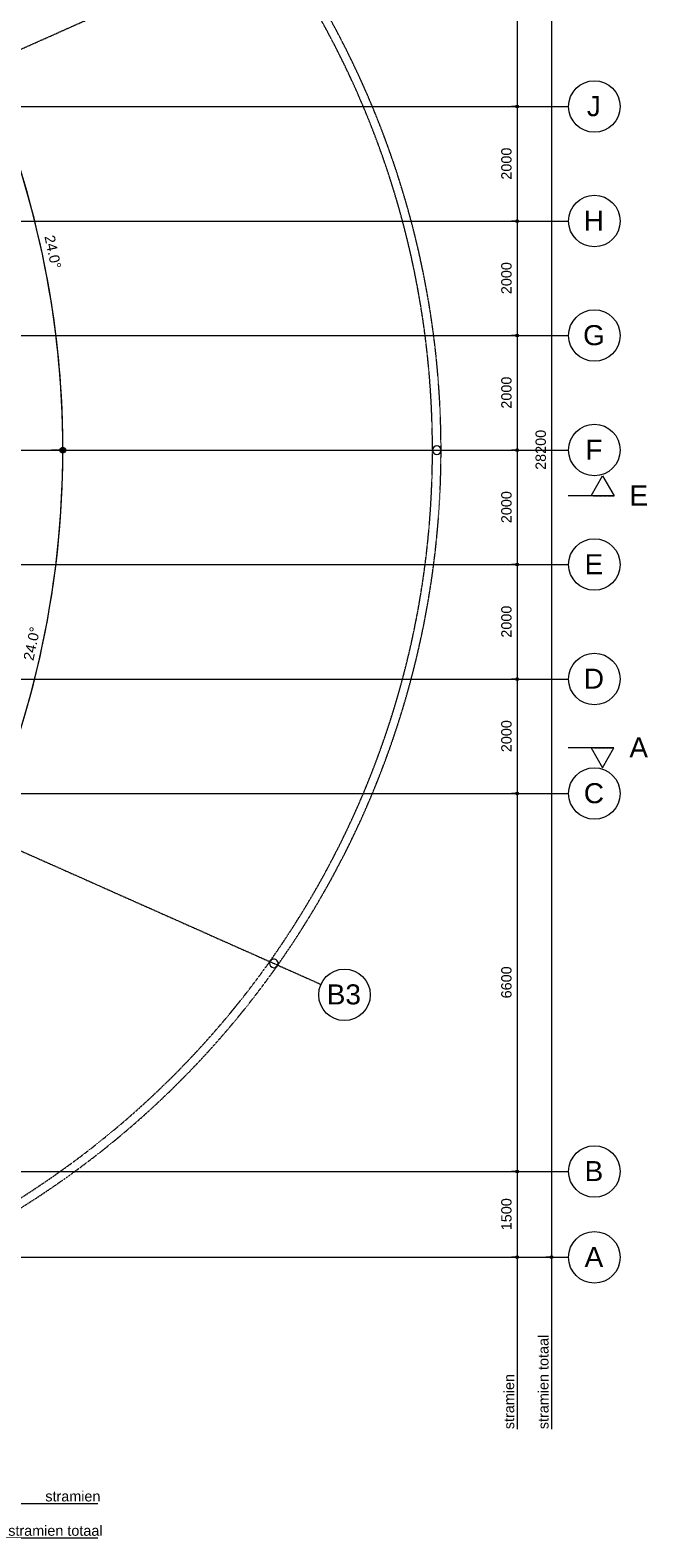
# Model space of a CAD drawing. Header units: millimetres. Extents: x -2730 to 112454, y 3237 to 48799.
# Tile 239 of 241: x 73617 to 84380, y 5100 to 31434. Entities that reach past the tile are written whole.
import ezdxf

# ---------------------------------------------------------------- set-up
doc = ezdxf.new("R2010")
doc.units = ezdxf.units.MM
for name, pattern in [('THO_hartlijn', [8, 5, -1, 1, -1]), ('THO_hhidden', [2.5, 1.5, -1]), ('THO_hidden', [6, 3, -3]), ('THO_stramienlijn', [20, 17, -1.5, 0, -1.5])]:
    doc.linetypes.add(name, pattern=pattern)
for name, color, linetype, lineweight in [('A-ANNO-DIMS', 7, 'Continuous', 13), ('A-ANNO-DIMS-100', 7, 'Continuous', 13), ('G-ANNO-TEXT', 7, 'Continuous', 13), ('S-COLS', 7, 'Continuous', 13), ('S-GRID', 7, 'Continuous', 13), ('S-GRID-IDEN', 7, 'Continuous', 13)]:
    doc.layers.add(name, color=color, linetype=linetype, lineweight=lineweight)
doc.layers.add('A-DETL', color=7, linetype='Continuous', lineweight=13, true_color=0x00a600)
doc.layers.add('G-ANNO-SYMB', color=7, linetype='THO_hidden', lineweight=13, true_color=0xff8040)
doc.styles.add('Arial_1', font='arial.ttf', dxfattribs={"height": 350})
doc.styles.add('Arial_2', font='arial.ttf', dxfattribs={"height": 180})
doc.dimstyles.new('THO_18_-_transparant', dxfattribs={"dimscale": 304.8, "dimtxt": 0.602515, "dimasz": 0.164042, "dimexe": 0.328084, "dimexo": 0.0625, "dimgap": 0.147638, "dimtad": 1, "dimdec": 3, "dimlfac": 304.8, "dimrnd": 0.001, "dimdsep": 46, "dimtxsty": 'Arial_2', "dimblk1": 'DOTBLANK', "dimblk2": 'DOTBLANK', "dimsah": 1, "dimcen": 0.09, "dimdle": 0.164042, "dimazin": 0, "dimtfac": 1, "dimtdec": 4, "dimtix": 1, "dimtmove": 0, "dimatfit": 3, "dimfxl": 0.001076, "dimfxlon": 1, "dimtvp": 1, "dimtolj": 1, "dimtzin": 0, "dimarcsym": 2})
doc.dimstyles.new('THO_18_-_transparant_blue', dxfattribs={"dimscale": 304.8, "dimtxt": 0.602515, "dimasz": 1.312336, "dimexe": 0.656168, "dimexo": 0.0625, "dimgap": 0.147638, "dimtad": 1, "dimdec": 3, "dimlfac": 304.8, "dimrnd": 0.001, "dimdsep": 46, "dimtxsty": 'Arial_2', "dimblk1": 'DOTSMALL', "dimblk2": 'DOTSMALL', "dimsah": 1, "dimcen": 0.09, "dimdle": 0.656168, "dimadec": 1, "dimazin": 0, "dimtfac": 1, "dimtdec": 4, "dimtix": 1, "dimtmove": 0, "dimatfit": 3, "dimfxl": 0.002153, "dimfxlon": 1, "dimtvp": 1, "dimtolj": 1, "dimtzin": 0, "dimarcsym": 2})
pattern_1 = [(225, (80724.64, 24100), (141.42136, -141.42136), [])]

# ---------------------------------------------------------------- blocks, each defined once
blk = doc.blocks.new('NLRS_28_SCO_UN_houten kolom rond_gen_bcb - rond 150-V249-00 begane grond _plotview_')
at = {"layer": 'S-COLS'}
h = blk.add_hatch(dxfattribs=at)
h.set_pattern_fill('FP_216', color=256, style=0, pattern_type=2)
h.set_pattern_definition(pattern_1)
h.paths.add_polyline_path([(0, 75), (-29, 69), (-53, 53), (-69, 29), (-75, 0), (-69, -29), (-53, -53), (-29, -69), (0, -75), (29, -69), (53, -53), (69, -29), (75, 0), (69, 29), (53, 53), (29, 69)])
at = {"layer": 'S-COLS', "lineweight": 18}
for start, end in [(0, 180), (180, 0)]:
    blk.add_arc((0, 0), 75, start, end, dxfattribs=at)
blk = doc.blocks.new('NLRS_28_SCO_UN_houten kolom rond_gen_bcb - rond 150-V250-00 begane grond _plotview_')
at = {"layer": 'S-COLS'}
h = blk.add_hatch(dxfattribs=at)
h.set_pattern_fill('FP_216', color=256, style=0, pattern_type=2)
h.set_pattern_definition(pattern_1)
h.paths.add_polyline_path([(0, 75), (-29, 69), (-53, 53), (-69, 29), (-75, 0), (-69, -29), (-53, -53), (-29, -69), (0, -75), (29, -69), (53, -53), (69, -29), (75, 0), (69, 29), (53, 53), (29, 69)])
at = {"layer": 'S-COLS', "lineweight": 18}
for start, end in [(0, 180), (180, 0)]:
    blk.add_arc((0, 0), 75, start, end, dxfattribs=at)
blk = doc.blocks.new('NLRS_28_SCO_UN_houten kolom rond_gen_bcb - rond 150-V253-00 begane grond _plotview_')
at = {"layer": 'S-COLS'}
h = blk.add_hatch(dxfattribs=at)
h.set_pattern_fill('FP_218', color=256, style=0, pattern_type=2)
h.set_pattern_definition([(248.96, (65019.14, 45455.04), (186.666, -71.8039), [])])
h.paths.add_polyline_path([(-29, 69), (-53, 53), (-69, 29), (-75, 0), (-69, -29), (-53, -53), (-29, -69), (0, -75), (29, -69), (53, -53), (69, -29), (75, 0), (69, 29), (53, 53), (29, 69), (0, 75)])
at = {"layer": 'S-COLS', "lineweight": 18}
for start, end in [(0, 180), (180, 0)]:
    blk.add_arc((0, 0), 75, start, end, dxfattribs=at)
blk = doc.blocks.new('Grid - Stramienbol 9_0mm-3500-00 begane grond _plotview_')
at = {"layer": 'S-GRID-IDEN'}
blk.add_circle((0, 0), 4.5, dxfattribs=at)
blk = doc.blocks.new('Section - Horizontaal links-23535-00 begane grond _plotview_')
at = {"layer": 'G-ANNO-SYMB', "color": 7, "linetype": 'Continuous'}
for p, q in [((2, 3.5), (0, 0)), ((4, 0), (2, 3.5)), ((0, 0), (4, 0))]:
    blk.add_line(p, q, dxfattribs=at)
at = {"layer": 'G-ANNO-SYMB', "color": 7, "linetype": 'Continuous', "lineweight": 18}
blk.add_line((0, 0), (8, 0), dxfattribs=at)
blk = doc.blocks.new('DIMBLOCK51-00 begane grond _plotview_')
at = {"layer": 'A-ANNO-DIMS-100'}
for p, q in [((82130, 36700), (82030, 36700)), ((82130, 36700), (82130, 30100)), ((82130, 36700), (82230, 36700)), ((82130, 30100), (82030, 30100)), ((82130, 30100), (82230, 30100))]:
    blk.add_line(p, q, dxfattribs=at)
for centre in [(82130, 36700), (82130, 30100)]:
    blk.add_circle(centre, 25, dxfattribs=at)
at = {"layer": 'A-ANNO-DIMS-100', "color": 0, "insert": (81852, 33123), "char_height": 180, "width": 664.52, "attachment_point": 1, "rotation": 90, "line_spacing_factor": 0.941778, "style": 'Arial_2'}
blk.add_mtext('6600', dxfattribs=at)
blk = doc.blocks.new('_DotBlank')
at = {"color": 0, "linetype": 'ByBlock', "lineweight": -2}
blk.add_line((-0.5, 0), (-1, 0), dxfattribs=at)
blk.add_circle((0, 0), 0.5, dxfattribs=at)
blk = doc.blocks.new('DIMBLOCK52-00 begane grond _plotview_')
at = {"layer": 'A-ANNO-DIMS-100'}
for p, q in [((82130, 30100), (82030, 30100)), ((82130, 30100), (82130, 28100)), ((82130, 30100), (82230, 30100)), ((82130, 28100), (82030, 28100)), ((82130, 28100), (82230, 28100))]:
    blk.add_line(p, q, dxfattribs=at)
for centre in [(82130, 30100), (82130, 28100)]:
    blk.add_circle(centre, 25, dxfattribs=at)
at = {"layer": 'A-ANNO-DIMS-100', "color": 0, "insert": (81852, 28823), "char_height": 180, "width": 664.52, "attachment_point": 1, "rotation": 90, "line_spacing_factor": 0.941778, "style": 'Arial_2'}
blk.add_mtext('2000', dxfattribs=at)
blk = doc.blocks.new('DIMBLOCK53-00 begane grond _plotview_')
at = {"layer": 'A-ANNO-DIMS-100'}
for p, q in [((82130, 28100), (82030, 28100)), ((82130, 28100), (82130, 26100)), ((82130, 28100), (82230, 28100)), ((82130, 26100), (82030, 26100)), ((82130, 26100), (82230, 26100))]:
    blk.add_line(p, q, dxfattribs=at)
for centre in [(82130, 28100), (82130, 26100)]:
    blk.add_circle(centre, 25, dxfattribs=at)
at = {"layer": 'A-ANNO-DIMS-100', "color": 0, "insert": (81852, 26823), "char_height": 180, "width": 664.52, "attachment_point": 1, "rotation": 90, "line_spacing_factor": 0.941778, "style": 'Arial_2'}
blk.add_mtext('2000', dxfattribs=at)
blk = doc.blocks.new('DIMBLOCK54-00 begane grond _plotview_')
at = {"layer": 'A-ANNO-DIMS-100'}
for p, q in [((82130, 26100), (82030, 26100)), ((82130, 26100), (82130, 24100)), ((82130, 26100), (82230, 26100)), ((82130, 24100), (82030, 24100)), ((82130, 24100), (82230, 24100))]:
    blk.add_line(p, q, dxfattribs=at)
for centre in [(82130, 26100), (82130, 24100)]:
    blk.add_circle(centre, 25, dxfattribs=at)
at = {"layer": 'A-ANNO-DIMS-100', "color": 0, "insert": (81852, 24823), "char_height": 180, "width": 664.52, "attachment_point": 1, "rotation": 90, "line_spacing_factor": 0.941778, "style": 'Arial_2'}
blk.add_mtext('2000', dxfattribs=at)
blk = doc.blocks.new('DIMBLOCK55-00 begane grond _plotview_')
at = {"layer": 'A-ANNO-DIMS-100'}
for p, q in [((82130, 24100), (82030, 24100)), ((82130, 24100), (82130, 22100)), ((82130, 24100), (82230, 24100)), ((82130, 22100), (82030, 22100)), ((82130, 22100), (82230, 22100))]:
    blk.add_line(p, q, dxfattribs=at)
for centre in [(82130, 24100), (82130, 22100)]:
    blk.add_circle(centre, 25, dxfattribs=at)
at = {"layer": 'A-ANNO-DIMS-100', "color": 0, "insert": (81852, 22823), "char_height": 180, "width": 664.52, "attachment_point": 1, "rotation": 90, "line_spacing_factor": 0.941778, "style": 'Arial_2'}
blk.add_mtext('2000', dxfattribs=at)
blk = doc.blocks.new('DIMBLOCK56-00 begane grond _plotview_')
at = {"layer": 'A-ANNO-DIMS-100'}
for p, q in [((82130, 22100), (82030, 22100)), ((82130, 22100), (82130, 20100)), ((82130, 22100), (82230, 22100)), ((82130, 20100), (82030, 20100)), ((82130, 20100), (82230, 20100))]:
    blk.add_line(p, q, dxfattribs=at)
for centre in [(82130, 22100), (82130, 20100)]:
    blk.add_circle(centre, 25, dxfattribs=at)
at = {"layer": 'A-ANNO-DIMS-100', "color": 0, "insert": (81852, 20823), "char_height": 180, "width": 664.52, "attachment_point": 1, "rotation": 90, "line_spacing_factor": 0.941778, "style": 'Arial_2'}
blk.add_mtext('2000', dxfattribs=at)
blk = doc.blocks.new('DIMBLOCK57-00 begane grond _plotview_')
at = {"layer": 'A-ANNO-DIMS-100'}
for p, q in [((82130, 20100), (82030, 20100)), ((82130, 20100), (82130, 18100)), ((82130, 20100), (82230, 20100)), ((82130, 18100), (82030, 18100)), ((82130, 18100), (82230, 18100))]:
    blk.add_line(p, q, dxfattribs=at)
for centre in [(82130, 20100), (82130, 18100)]:
    blk.add_circle(centre, 25, dxfattribs=at)
at = {"layer": 'A-ANNO-DIMS-100', "color": 0, "insert": (81852, 18823), "char_height": 180, "width": 664.52, "attachment_point": 1, "rotation": 90, "line_spacing_factor": 0.941778, "style": 'Arial_2'}
blk.add_mtext('2000', dxfattribs=at)
blk = doc.blocks.new('DIMBLOCK58-00 begane grond _plotview_')
at = {"layer": 'A-ANNO-DIMS-100'}
for p, q in [((82130, 18100), (82030, 18100)), ((82130, 18100), (82130, 11500)), ((82130, 18100), (82230, 18100)), ((82130, 11500), (82030, 11500)), ((82130, 11500), (82230, 11500))]:
    blk.add_line(p, q, dxfattribs=at)
for centre in [(82130, 18100), (82130, 11500)]:
    blk.add_circle(centre, 25, dxfattribs=at)
at = {"layer": 'A-ANNO-DIMS-100', "color": 0, "insert": (81852, 14523), "char_height": 180, "width": 664.52, "attachment_point": 1, "rotation": 90, "line_spacing_factor": 0.941778, "style": 'Arial_2'}
blk.add_mtext('6600', dxfattribs=at)
blk = doc.blocks.new('DIMBLOCK59-00 begane grond _plotview_')
at = {"layer": 'A-ANNO-DIMS-100'}
for p, q in [((82130, 11500), (82030, 11500)), ((82130, 11500), (82130, 9950)), ((82130, 11500), (82230, 11500)), ((82130, 10000), (82030, 10000)), ((82130, 10000), (82230, 10000))]:
    blk.add_line(p, q, dxfattribs=at)
for centre in [(82130, 11500), (82130, 10000)]:
    blk.add_circle(centre, 25, dxfattribs=at)
at = {"layer": 'A-ANNO-DIMS-100', "color": 0, "insert": (81852, 10473), "char_height": 180, "width": 664.52, "attachment_point": 1, "rotation": 90, "line_spacing_factor": 0.941778, "style": 'Arial_2'}
blk.add_mtext('1500', dxfattribs=at)
blk = doc.blocks.new('DIMBLOCK60-00 begane grond _plotview_')
at = {"layer": 'A-ANNO-DIMS-100'}
for p, q in [((82730, 38200), (82630, 38200)), ((82730, 38250), (82730, 9950)), ((82730, 38200), (82830, 38200)), ((82730, 10000), (82630, 10000)), ((82730, 10000), (82830, 10000))]:
    blk.add_line(p, q, dxfattribs=at)
for centre in [(82730, 38200), (82730, 10000)]:
    blk.add_circle(centre, 25, dxfattribs=at)
at = {"layer": 'A-ANNO-DIMS-100', "color": 0, "insert": (82452, 23754), "char_height": 180, "width": 830.65, "attachment_point": 1, "rotation": 90, "line_spacing_factor": 0.941778, "style": 'Arial_2'}
blk.add_mtext('28200', dxfattribs=at)
blk = doc.blocks.new('DIMBLOCK72-00 begane grond _plotview_')
at = {"layer": 'A-ANNO-DIMS-100', "true_color": 0x0000ff}
h = blk.add_hatch(color=5, dxfattribs=at)
edge = h.paths.add_edge_path()
edge.add_arc((72768, 30796), 50, 0, 360)
h = blk.add_hatch(color=5, dxfattribs=at)
edge = h.paths.add_edge_path()
edge.add_arc((74189, 24100), 50, 0, 360)
at = {"layer": 'A-ANNO-DIMS-100', "color": 5, "true_color": 0x0000ff}
for p, q in [((72768, 30796), (72951, 30878)), ((72768, 30796), (72586, 30715)), ((74189, 24100), (73989, 24100)), ((74189, 24100), (74189, 24100)), ((74189, 24100), (74389, 24100))]:
    blk.add_line(p, q, dxfattribs=at)
for centre in [(72768, 30796), (74189, 24100)]:
    blk.add_circle(centre, 50, dxfattribs=at)
for start, end in [(359.3051, 24.6549), (360, 23.96)]:
    blk.add_arc((57700, 24100), 16490, start, end, dxfattribs=at)
at = {"layer": 'A-ANNO-DIMS-100', "color": 0, "insert": (74042, 27868), "char_height": 180, "width": 705.2, "attachment_point": 1, "rotation": 281.98, "line_spacing_factor": 0.941778, "style": 'Arial_2'}
blk.add_mtext('24.0°', dxfattribs=at)
blk = doc.blocks.new('_DotSmall')
at = {"color": 0, "linetype": 'ByBlock', "const_width": 0.5}
blk.add_lwpolyline([(-0.0625, 0, 1), (0.0625, 0, 1)], format="xyb", close=True, dxfattribs=at)
blk = doc.blocks.new('DIMBLOCK73-00 begane grond _plotview_')
at = {"layer": 'A-ANNO-DIMS-100', "true_color": 0x0000ff}
h = blk.add_hatch(color=5, dxfattribs=at)
edge = h.paths.add_edge_path()
edge.add_arc((74188, 24100), 50, 0, 360)
h = blk.add_hatch(color=5, dxfattribs=at)
edge = h.paths.add_edge_path()
edge.add_arc((72767, 17404), 50, 0, 360)
at = {"layer": 'A-ANNO-DIMS-100', "color": 5, "true_color": 0x0000ff}
for p, q in [((74188, 24100), (73988, 24100)), ((74188, 24100), (74388, 24100)), ((72767, 17404), (72585, 17485)), ((72767, 17404), (72767, 17404)), ((72767, 17404), (72950, 17323))]:
    blk.add_line(p, q, dxfattribs=at)
for centre in [(74188, 24100), (72767, 17404)]:
    blk.add_circle(centre, 50, dxfattribs=at)
for start, end in [(335.345, 0.695), (336.04, 0)]:
    blk.add_arc((57700, 24100), 16489, start, end, dxfattribs=at)
at = {"layer": 'A-ANNO-DIMS-100', "color": 0, "insert": (73496, 20448), "char_height": 180, "width": 705.2, "attachment_point": 1, "rotation": 78.02, "line_spacing_factor": 0.941778, "style": 'Arial_2'}
blk.add_mtext('24.0°', dxfattribs=at)

msp = doc.modelspace()

# ---------------------------------------------------------------- linework, layer by layer
at = {"layer": 'A-DETL', "color": 7}
for p, q in [((82130.4054534, 10000), (82130.4054534, 7000)), ((82730.4054534, 10000), (82730.4054534, 7000)), ((71799.635701, 5700), (74799.635701, 5700)), ((71799.635701, 5100), (74799.635701, 5100))]:
    msp.add_line(p, q, dxfattribs=at)
at = {"layer": 'A-DETL', "color": 7, "linetype": 'THO_hhidden'}
for radius, start, end in [(15449.9981706, 270, 90), (15599.9981706, 0.04291396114, 35.04120069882), (15599.9981706, 324.79842127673, 359.95708603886), (15599.9981706, 296.11684329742, 324.6541575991)]:
    msp.add_arc((65199.6382661, 24099.9997671), radius, start, end, dxfattribs=at)
at = {"layer": 'G-ANNO-SYMB', "color": 16, "linetype": 'THO_hartlijn', "lineweight": 18, "true_color": 0x800000}
for p, q in [((83467.5317048, 23300), (83824.0362154, 23300)), ((83466.3769465, 18900), (83822.881457, 18900))]:
    msp.add_line(p, q, dxfattribs=at)
at = {"layer": 'S-GRID', "color": 5, "linetype": 'THO_stramienlijn', "true_color": 0x0000ff}
for p, q in [((57699.6188092, 24099.9946214), (78700.2121721, 33432.5042715)), ((-1495.3111013, 30100), (83030.4054534, 30100)), ((-1495.3111013, 28100), (83030.4054534, 28100)), ((-1495.3111013, 26100), (83030.4054534, 26100)), ((-1495.3111013, 24100), (83030.4054534, 24100)), ((57699.6168271, 24100.0095528), (78700.2153772, 14767.5019873)), ((-1495.3111013, 22100), (83030.4054534, 22100)), ((-1495.3111013, 20100), (83030.4054534, 20100)), ((-1495.3111013, 18100), (83030.4054534, 18100)), ((-1495.3111013, 11499.9998099), (83030.4054534, 11499.9998099)), ((-1495.3111013, 10000), (83030.4054534, 10000))]:
    msp.add_line(p, q, dxfattribs=at)

# ---------------------------------------------------------------- block references
at = {"layer": 'G-ANNO-SYMB', "color": 7, "linetype": 'Continuous', "extrusion": (0, 0, -1), "xscale": 99.99999999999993, "yscale": 99.99999999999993, "zscale": 99.99999999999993}
msp.add_blockref('Section - Horizontaal links-23535-00 begane grond _plotview_', (-83824.0362154, 23300), dxfattribs=at)
at = {"layer": 'G-ANNO-SYMB', "color": 7, "linetype": 'Continuous', "xscale": 99.99999999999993, "yscale": 99.99999999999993, "zscale": 99.99999999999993, "rotation": 180}
msp.add_blockref('Section - Horizontaal links-23535-00 begane grond _plotview_', (83822.881457, 18900), dxfattribs=at)
at = {"layer": 'S-COLS', "lineweight": 18}
for name, p, rotation in [('NLRS_28_SCO_UN_houten kolom rond_gen_bcb - rond 150-V249-00 begane grond _plotview_', (80724.6364367, 24099.9997671), 180), ('NLRS_28_SCO_UN_houten kolom rond_gen_bcb - rond 150-V250-00 begane grond _plotview_', (80724.6364367, 24099.9997671), 180), ('NLRS_28_SCO_UN_houten kolom rond_gen_bcb - rond 150-V253-00 begane grond _plotview_', (77875.618989, 15133.9464014), 156.0399984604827)]:
    msp.add_blockref(name, p, dxfattribs=dict(at, rotation=rotation))
at = {"layer": 'S-GRID-IDEN'}
for p, xscale, yscale, zscale, rotation in [((83480.4054534, 30100), 99.99999999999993, 99.99999999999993, 99.99999999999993, 269.9999999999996), ((83480.4054534, 28100), 99.99999999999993, 99.99999999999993, 99.99999999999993, 269.9999999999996), ((83480.4054534, 26100), 99.99999999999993, 99.99999999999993, 99.99999999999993, 269.9999999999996), ((83480.4054534, 24100), 99.99999999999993, 99.99999999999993, 99.99999999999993, 269.9999999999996), ((83480.4054534, 22100), 99.99999999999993, 99.99999999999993, 99.99999999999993, 269.9999999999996), ((83480.4054534, 20100), 99.99999999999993, 99.99999999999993, 99.99999999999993, 269.9999999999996), ((83480.4054534, 18100), 99.99999999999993, 99.99999999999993, 99.99999999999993, 269.9999999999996), ((79111.4385081, 14584.7575302), 99.99999999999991, 99.99999999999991, 99.99999999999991, 246.0399984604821), ((83480.4054534, 11499.9998099), 99.99999999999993, 99.99999999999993, 99.99999999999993, 269.9999999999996), ((83480.4054534, 10000), 99.99999999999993, 99.99999999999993, 99.99999999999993, 269.9999999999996)]:
    msp.add_blockref('Grid - Stramienbol 9_0mm-3500-00 begane grond _plotview_', p, dxfattribs=dict(at, xscale=xscale, yscale=yscale, zscale=zscale, rotation=rotation))

# ---------------------------------------------------------------- texts
at = {"layer": 'G-ANNO-SYMB', "color": 7, "linetype": 'Continuous', "char_height": 350, "width": 400.84375, "attachment_point": 1, "style": 'Arial_1'}
for s, insert in [('E', (84093.2343112, 23481.3362433)), ('A', (84092.0795528, 19081.3362433))]:
    msp.add_mtext(s, dxfattribs=dict(at, insert=insert))
at = {"layer": 'G-ANNO-TEXT', "lineweight": 18, "char_height": 180, "attachment_point": 1, "rotation": 90, "style": 'Arial_2'}
for s, insert, width in [('stramien totaal', (82498.3531203, 6997.8879552), 1899.999375), ('stramien ', (81898.3531203, 6997.8879552), 1114.345625)]:
    msp.add_mtext(s, dxfattribs=dict(at, insert=insert, width=width))
at = {"layer": 'G-ANNO-TEXT', "lineweight": 18, "char_height": 180, "attachment_point": 1, "style": 'Arial_2'}
for s, insert, width in [('stramien ', (73881.7477458, 5916.1560002), 1114.345625), ('stramien totaal', (73233.7477458, 5316.1560002), 1899.999375)]:
    msp.add_mtext(s, dxfattribs=dict(at, insert=insert, width=width))
at = {"layer": 'S-GRID-IDEN', "char_height": 350, "attachment_point": 1, "style": 'Arial_1'}
for s, insert, width in [('J', (83348.8259355, 30281.4449862), 304.64125), ('H', (83295.8259355, 28281.4449862), 432.91125), ('G', (83282.8259355, 26281.4449862), 464.97875), ('F', (83322.3259355, 24281.4449862), 368.77625), ('E', (83309.3259355, 22281.4449862), 400.84375), ('D', (83295.8259355, 20281.4449862), 432.91125), ('C', (83295.8259355, 18281.4449862), 432.91125), ('B3', (78801.6308417, 14767.2395366), 737.5525), ('B', (83309.3259355, 11681.4447961), 400.84375), ('A', (83309.3259355, 10181.4449862), 400.84375)]:
    msp.add_mtext(s, dxfattribs=dict(at, insert=insert, width=width))

# ---------------------------------------------------------------- dimensions: what is measured, and where the dimension line sits
at = {"layer": 'A-ANNO-DIMS'}
for base, p1, p2, override, picture, middle in [((82730.4054534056, 9999.9999999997), (82830.4054534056, 38199.9998098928), (82830.4054534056, 9999.9999999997), {"dimpost": '<>', "dimfxl": 28199.99981}, 'DIMBLOCK60-00 begane grond _plotview_', (82593.4409235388, 24099.9999049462)), ((82130.4054534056, 30099.9999999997), (82230.4054534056, 36699.9999999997), (82230.4054534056, 30099.9999999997), {"dimpost": '<>', "dimfxl": 6600}, 'DIMBLOCK51-00 begane grond _plotview_', (81993.5023150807, 33399.9999999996)), ((82130.4054534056, 28099.9999999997), (82230.4054534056, 30099.9999999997), (82230.4054534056, 28099.9999999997), {"dimpost": '<>', "dimfxl": 2000}, 'DIMBLOCK52-00 begane grond _plotview_', (81993.5023150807, 29099.9999999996)), ((82130.4054534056, 26099.9999999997), (82230.4054534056, 28099.9999999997), (82230.4054534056, 26099.9999999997), {"dimpost": '<>', "dimfxl": 2000}, 'DIMBLOCK53-00 begane grond _plotview_', (81993.5023150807, 27099.9999999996)), ((82130.4054534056, 24099.9999999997), (82230.4054534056, 26099.9999999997), (82230.4054534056, 24099.9999999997), {"dimpost": '<>', "dimfxl": 2000}, 'DIMBLOCK54-00 begane grond _plotview_', (81993.5023150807, 25099.9999999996)), ((82130.4054534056, 22099.9999999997), (82230.4054534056, 24099.9999999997), (82230.4054534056, 22099.9999999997), {"dimpost": '<>', "dimfxl": 2000}, 'DIMBLOCK55-00 begane grond _plotview_', (81993.5023150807, 23099.9999999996)), ((82130.4054534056, 20099.9999999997), (82230.4054534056, 22099.9999999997), (82230.4054534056, 20099.9999999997), {"dimpost": '<>', "dimfxl": 2000}, 'DIMBLOCK56-00 begane grond _plotview_', (81993.5023150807, 21099.9999999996)), ((82130.4054534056, 18099.9999999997), (82230.4054534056, 20099.9999999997), (82230.4054534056, 18099.9999999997), {"dimpost": '<>', "dimfxl": 2000}, 'DIMBLOCK57-00 begane grond _plotview_', (81993.5023150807, 19099.9999999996)), ((82130.4054534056, 11499.9998098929), (82230.4054534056, 18099.9999999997), (82230.4054534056, 11499.9998098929), {"dimpost": '<>', "dimfxl": 6600.00019}, 'DIMBLOCK58-00 begane grond _plotview_', (81993.5023150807, 14799.9999049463)), ((82130.4054534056, 9999.9999999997), (82230.4054534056, 11499.9998098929), (82230.4054534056, 9999.9999999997), {"dimpost": '<>', "dimfxl": 1499.99981}, 'DIMBLOCK59-00 begane grond _plotview_', (81993.5023150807, 10749.9999049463))]:
    dim = msp.add_linear_dim(base=base, p1=p1, p2=p2, angle=90, dimstyle='THO_18_-_transparant', override=override, dxfattribs=at)
    dim.commit()
    dim.dimension.update_dxf_attribs({"geometry": picture, "text_midpoint": middle})
at = {"layer": 'A-ANNO-DIMS', "color": 5, "true_color": 0x0000ff}
for base, center, p1, p2, override, picture, middle in [((74029.2662742, 26391.106692), (57699.6309124, 24100), (74389.2082546, 24100), (72951.0525036, 30877.6198852), {"dimpost": '<>°', "dimfxl": 6928.522445}, 'DIMBLOCK72-00 begane grond _plotview_', (73963.9882293, 27551.1641856)), ((73551.6600154, 19562.4890483), (57699.6383235, 24100), (72950.214179, 17322.7591413), (74388.2888856, 24100), {"dimpost": '<>°', "dimfxl": 6928.134851}, 'DIMBLOCK73-00 begane grond _plotview_', (73695.2465397, 20705.8636441))]:
    dim = msp.add_angular_dim_3p(base=base, center=center, p1=p1, p2=p2, dimstyle='THO_18_-_transparant_blue', override=override, dxfattribs=at)
    dim.commit()
    dim.dimension.update_dxf_attribs({"geometry": picture, "text_midpoint": middle})

doc.saveas('drawing.dxf')
